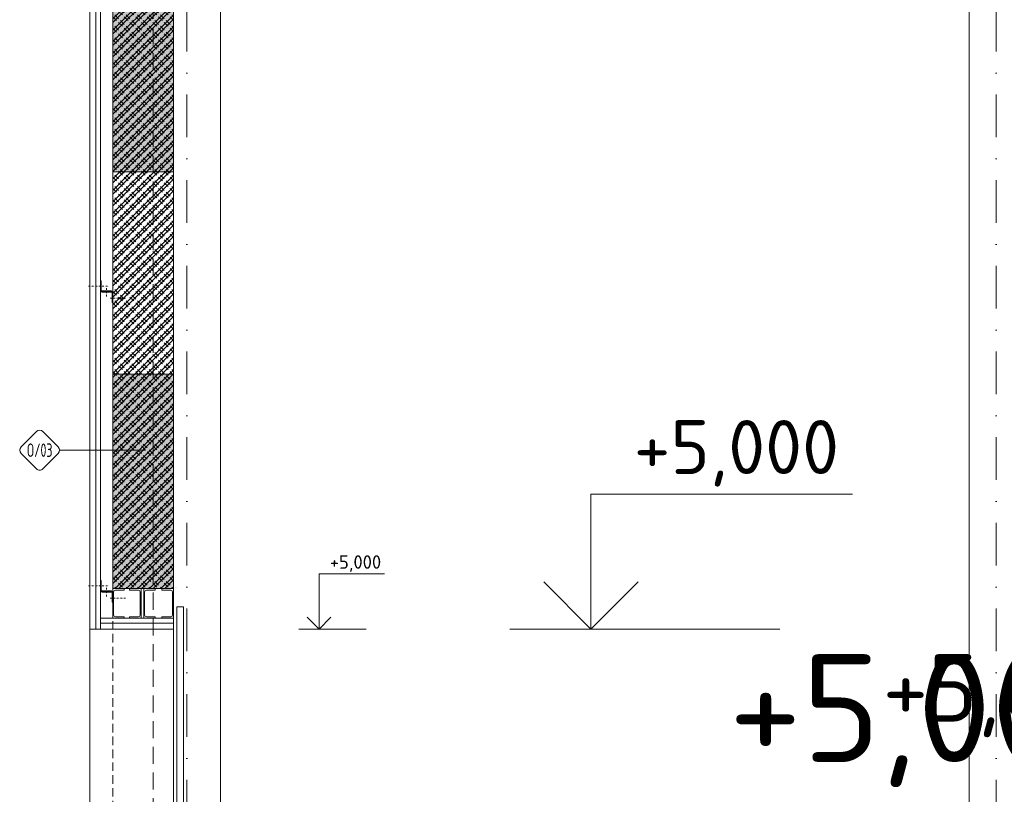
# Model space of a CAD drawing. Header units: millimetres. Extents: x -725694 to 4766210, y -2984614 to 2187451.
# Tile 35 of 256: x 4760 to 12060, y -40860 to -35117. Entities that reach past the tile are written whole.
import ezdxf
from ezdxf.enums import TextEntityAlignment as Align

# ---------------------------------------------------------------- set-up
doc = ezdxf.new("R2010")
doc.units = ezdxf.units.MM
for name, pattern in [('CENTERX2', [101.6, 63.5, -12.7, 12.7, -12.7]), ('DASHDOT', [25.4, 12.7, -6.35, 0, -6.35]), ('DASHED', [19.05, 12.7, -6.35]), ('DIVIDE', [31.75, 12.7, -6.35, 0, -6.35, 0, -6.35])]:
    doc.linetypes.add(name, pattern=pattern)
for name, color, linetype in [('0 @ 1', 7, 'Continuous'), ('0 @ 10', 7, 'Continuous'), ('0 @ 100', 7, 'Continuous'), ('0 @ 200', 7, 'Continuous'), ('0 @ 250 (1)', 7, 'Continuous'), ('0 @ 250 (2)', 7, 'Continuous'), ('0 @ 400', 7, 'Continuous')]:
    doc.layers.add(name, color=color, linetype=linetype)
for name, color, linetype, lineweight in [('A99_N_kce-pohl', 7, 'Continuous', 9), ('A99_N_kce-rez-sil', 7, 'Continuous', 18), ('A99_N_kce-rez-ten', 7, 'Continuous', 20), ('A99_N_koty-200-vysk', 7, 'Continuous', 9), ('A99_N_koty-50-vysk', 7, 'Continuous', 9), ('A99_N_sraf', 7, 'Continuous', 0), ('A99_N_sraf @ 200', 7, 'Continuous', 0), ('A99_N_sraf @ 50 (1)', 7, 'Continuous', 0), ('A99_N_znaceni 50', 7, 'Continuous', 5), ('A99_S_kce-pohl', 7, 'Continuous', 5), ('A99_S_kce-rez-sil', 7, 'Continuous', 15), ('A99_S_kce-rez-ten', 7, 'Continuous', 9), ('A99_S_osy', 7, 'CENTERX2', 5), ('PBS - odstupy', 1, 'DIVIDE', 30)]:
    doc.layers.add(name, color=color, linetype=linetype, lineweight=lineweight)
doc.styles.add('A99_kota', font='isocpeur.ttf', dxfattribs={"height": 2})
doc.styles.add('A99_popis', font='isocpeur.ttf')
doc.styles.add('Popis', font='arial.ttf')
doc.linetypes.add('IZOLACE', pattern='A,0.00254,-2.54,[134,ltypeshp.shx,S=2.54,R=0,X=-2.54,Y=0],-5.08,[134,ltypeshp.shx,S=2.54,R=180,X=2.54,Y=0],-2.54', length=10.16254)
pattern_1 = [(45, (0, 0), (-42.42641, 42.42641), []), (45, (28.284, 0), (-42.42641, 42.42641), []), (135, (48.024, 5.6), (-42.42641, -42.42641), [40, -20]), (135, (62.166, 19.74), (-42.42641, -42.42641), [40, -20])]
pattern_2 = [(45, (0, 0), (-10.606602, 10.606602), []), (45, (7.071, 0), (-10.606602, 10.606602), []), (135, (12.006, 1.4), (-10.606602, -10.606602), [10, -5]), (135, (15.542, 4.935), (-10.606602, -10.606602), [10, -5])]

# ---------------------------------------------------------------- blocks, each defined once
blk = doc.blocks.new('*U124')
at = {"color": 0, "linetype": 'ByBlock', "lineweight": -2}
blk.add_line((-3, 0), (7, 0), dxfattribs=at)
for points in [[(0, 0), (0, 5), (0, 5), (9.7, 5)], [(-1.75, 1.75), (0, 0), (1.75, 1.75)]]:
    blk.add_lwpolyline(points, dxfattribs=at)
at = {"color": 0, "linetype": 'ByBlock', "lineweight": -2, "style": 'A99_kota'}
for tag, p in [('VYSKA', (9.2, 7.75)), ('POPIS', (9.2, 4.5))]:
    blk.add_attdef(tag, text='', height=2, dxfattribs=at).set_placement(p, align=Align.TOP_RIGHT)
blk = doc.blocks.new('*U6307')
at = {"layer": 'A99_N_koty-200-vysk', "lineweight": 5}
ref = blk.add_blockref('*U124', (8995, -39635), dxfattribs=dict(at, xscale=200, yscale=200, zscale=200))
ref.add_attrib('VYSKA', '+5,000', dxfattribs={"layer": '0 @ 200', "color": 0, "linetype": 'ByBlock', "lineweight": -2, "height": 400, "style": 'A99_kota'}).set_placement((10835, -38085), align=Align.TOP_RIGHT)
ref = blk.add_blockref('*U124', (8995, -39635), dxfattribs=dict(at, xscale=200, yscale=200, zscale=200))
ref.add_attrib('VYSKA', '+5,000', dxfattribs={"layer": '0 @ 100', "color": 0, "linetype": 'ByBlock', "lineweight": -2, "height": 200, "style": 'A99_kota'}).set_placement((13060, -39820.2), align=Align.TOP_RIGHT)
ref = blk.add_blockref('*U124', (8995, -39635), dxfattribs=dict(at, xscale=200, yscale=200, zscale=200))
ref.add_attrib('VYSKA', '+5,000', dxfattribs={"layer": '0 @ 1', "color": 0, "linetype": 'ByBlock', "lineweight": -2, "height": 2, "style": 'A99_kota'}).set_placement((13060, -39820.2), align=Align.TOP_RIGHT)
ref = blk.add_blockref('*U124', (8995, -39635), dxfattribs=dict(at, xscale=200, yscale=200, zscale=200))
ref.add_attrib('VYSKA', '+5,000', dxfattribs={"layer": '0 @ 400', "color": 0, "linetype": 'ByBlock', "lineweight": -2, "height": 800, "style": 'A99_kota'}).set_placement((13060, -39820.2), align=Align.TOP_RIGHT)
ref = blk.add_blockref('*U124', (8995, -39635), dxfattribs=dict(at, xscale=200, yscale=200, zscale=200))
ref.add_attrib('VYSKA', '+5,000', dxfattribs={"layer": '0 @ 10', "color": 0, "linetype": 'ByBlock', "lineweight": -2, "height": 20, "style": 'A99_kota'}).set_placement((13060, -39820.2), align=Align.TOP_RIGHT)
ref = blk.add_blockref('*U124', (8995, -39635), dxfattribs=dict(at, xscale=200, yscale=200, zscale=200))
ref.add_attrib('VYSKA', '+5,000', dxfattribs={"layer": '0 @ 250 (1)', "color": 0, "linetype": 'ByBlock', "lineweight": -2, "height": 500, "style": 'A99_kota'}).set_placement((13060, -39820.2), align=Align.TOP_RIGHT)
ref = blk.add_blockref('*U124', (8995, -39635), dxfattribs=dict(at, xscale=200, yscale=200, zscale=200))
ref.add_attrib('VYSKA', '+5,000', dxfattribs={"layer": '0 @ 250 (2)', "color": 0, "linetype": 'ByBlock', "lineweight": -2, "height": 500, "style": 'A99_kota'}).set_placement((13060, -39820.2), align=Align.TOP_RIGHT)
blk = doc.blocks.new('*U122')
at = {"color": 0, "linetype": 'ByBlock', "lineweight": -2}
blk.add_line((-3, 0), (7, 0), dxfattribs=at)
for points in [[(0, 0), (0, 8.2), (0, 8.2), (9.7, 8.2)], [(-1.75, 1.75), (0, 0), (1.75, 1.75)]]:
    blk.add_lwpolyline(points, dxfattribs=at)
at = {"color": 0, "linetype": 'ByBlock', "lineweight": -2, "style": 'A99_kota'}
for tag, p in [('VYSKA', (9.2, 10.95)), ('POPIS', (9.2, 7.7))]:
    blk.add_attdef(tag, text='', height=2, dxfattribs=at).set_placement(p, align=Align.TOP_RIGHT)
blk = doc.blocks.new('*U500')
at = {"color": 0, "linetype": 'Continuous', "lineweight": -2}
for p, q in [((0, -220), (0, 0)), ((85, 0), (0, 0)), ((85, -12), (85, 0)), ((6.5, -195), (6.5, -25)), ((85, -12), (19.5, -12)), ((85, -208), (19.5, -208)), ((85, -220), (85, -208)), ((85, -220), (0, -220))]:
    blk.add_line(p, q, dxfattribs=at)
for centre, start, end in [((19.5, -25), 90, 180), ((19.5, -195), 180, 270)]:
    blk.add_arc(centre, 13, start, end, dxfattribs=at)
at = {"layer": 'Defpoints', "color": 221, "style": 'Popis'}
blk.add_attdef('VELIKOST_PROFILU', text='', height=5, dxfattribs=at).set_placement((7.4, 6.3), align=Align.BOTTOM_LEFT)
blk = doc.blocks.new('*U200')
at = {"color": 0}
for p, q in [((-0.72, 4.14), (-4.15, 0.71)), ((4.14, 0.71), (0.71, 4.14)), ((-4.15, -0.72), (-0.72, -4.15)), ((0.71, -4.15), (4.14, -0.72)), ((4.44, 0), (23.52, 0))]:
    blk.add_line(p, q, dxfattribs=at)
for centre, start, end in [((0, 3.42), 45, 135), ((-3.43, 0), 135, 225), ((3.42, 0), 315, 45), ((0, -3.43), 225, 315)]:
    blk.add_arc(centre, 1.01, start, end, dxfattribs=at)
at = {"color": 0, "linetype": 'ByBlock', "style": 'A99_popis', "width": 0.953108}
blk.add_attdef('SKLADBA', text='', height=3, rotation=0.0103, dxfattribs=at).set_placement((-2.86, -1.51), (2.86, -1.5), align=Align.FIT)
blk = doc.blocks.new('*U6324')
at = {"layer": 'A99_N_sraf @ 200', "linetype": 'Continuous', "lineweight": 0}
h = blk.add_hatch(dxfattribs=at)
h.set_pattern_fill('ZDIVO-PLYNOSILIK', color=256, scale=0.1)
h.set_pattern_definition(pattern_1)
h.paths.add_polyline_path([(5450, -34905), (5900, -34905), (5900, -36245), (5450, -36245)])
at = {"layer": 'A99_N_sraf @ 50 (1)', "linetype": 'Continuous', "lineweight": 0}
h = blk.add_hatch(dxfattribs=at)
h.set_pattern_fill('ZDIVO-PLYNOSILIK', color=256, scale=0.1)
h.set_pattern_definition(pattern_2)
h.paths.add_polyline_path([(5450, -34905), (5900, -34905), (5900, -36245), (5450, -36245)])
blk = doc.blocks.new('*U6325')
at = {"layer": 'A99_N_sraf @ 200', "linetype": 'Continuous', "lineweight": 0}
h = blk.add_hatch(dxfattribs=at)
h.set_pattern_fill('ZDIVO-PLYNOSILIK', color=256, scale=0.1)
h.set_pattern_definition(pattern_1)
h.paths.add_polyline_path([(5450, -37745), (5900, -37745), (5900, -39335), (5450, -39335)])
at = {"layer": 'A99_N_sraf @ 50 (1)', "linetype": 'Continuous', "lineweight": 0}
h = blk.add_hatch(dxfattribs=at)
h.set_pattern_fill('ZDIVO-PLYNOSILIK', color=256, scale=0.1)
h.set_pattern_definition(pattern_2)
h.paths.add_polyline_path([(5450, -37745), (5900, -37745), (5900, -39335), (5450, -39335)])

msp = doc.modelspace()

# ---------------------------------------------------------------- hatches: boundary and pattern name
at = {"layer": 'A99_N_sraf @ 200', "linetype": 'Continuous', "lineweight": 0}
h = msp.add_hatch(dxfattribs=at)
h.set_pattern_fill('ZDIVO-PLYNOSILIK', color=5, scale=0.1)
h.set_pattern_definition(pattern_1)
h.paths.add_polyline_path([(5450, -36245), (5900, -36245), (5900, -37745), (5450, -37745)])

# ---------------------------------------------------------------- linework, layer by layer
at = {"layer": 'A99_N_kce-pohl', "color": 1, "linetype": 'DASHDOT', "lineweight": 5, "ltscale": 25}
msp.add_line((12000, -28685), (12000, -47075), dxfattribs=at)
at = {"layer": 'A99_N_kce-pohl', "color": 5, "linetype": 'DASHDOT', "lineweight": 0}
for points in [[(5270, -37092.5), (5420, -37092.5)], [(5402.5, -37170), (5402.5, -37107.5)], [(5430, -37182.5), (5550, -37182.5)], [(5270, -39315), (5420, -39315)], [(5402.5, -39392.5), (5402.5, -39330)], [(5430, -39405), (5550, -39405)]]:
    msp.add_lwpolyline(points, dxfattribs=at)
at = {"layer": 'A99_N_kce-rez-sil', "color": 5, "linetype": 'Continuous', "lineweight": 18, "flags": 128}
for points in [[(5280, -30255), (5280, -39635)], [(5900, -39635), (5280, -39635)]]:
    msp.add_lwpolyline(points, dxfattribs=at)
at = {"layer": 'A99_N_kce-rez-sil', "color": 5, "linetype": 'Continuous', "lineweight": 9, "flags": 128}
msp.add_lwpolyline([(5360, -39635), (5360, -30255)], dxfattribs=at)
for points in [[(5360, -37132.5), (5440, -37132.5), (5440, -37127.5), (5365, -37127.5), (5365, -37052.5), (5360, -37052.5)], [(5450, -37132.5), (5370, -37132.5), (5370, -37137.5), (5445, -37137.5), (5445, -37212.5), (5450, -37212.5)], [(5360, -39355), (5440, -39355), (5440, -39350), (5365, -39350), (5365, -39275), (5360, -39275)], [(5450, -39355), (5370, -39355), (5370, -39360), (5445, -39360), (5445, -39435), (5450, -39435)]]:
    msp.add_lwpolyline(points, close=True, dxfattribs=at)
at = {"layer": 'A99_N_kce-rez-sil', "color": 5, "linetype": 'Continuous', "lineweight": 18, "flags": 128}
msp.add_lwpolyline([(5925, -39470), (5975, -39470), (5975, -44635), (5925, -44635)], close=True, dxfattribs=at)
at = {"layer": 'A99_N_kce-rez-sil', "color": 5, "linetype": 'Continuous', "lineweight": 15, "flags": 128}
msp.add_lwpolyline([(5900, -39555), (5900, -39635)], dxfattribs=at)
at = {"layer": 'A99_N_kce-rez-ten', "color": 5, "linetype": 'Continuous', "lineweight": 5}
for points in [[(5450, -39335), (5900, -39335)], [(5360, -39555), (5360, -39555), (5900, -39555)]]:
    msp.add_lwpolyline(points, dxfattribs=at)
at = {"layer": 'A99_N_sraf', "color": 5, "linetype": 'IZOLACE', "lineweight": 0, "ltscale": 3}
for points in [[(5325, -39635), (5325, -30255)], [(5360, -39600), (5360, -39590), (5900, -39590)]]:
    msp.add_lwpolyline(points, dxfattribs=at)
at = {"layer": 'A99_S_kce-pohl', "linetype": 'Continuous'}
for p, q in [((6250, -44635), (6250, -32611.9)), ((11800, -44635), (11800, -33515))]:
    msp.add_line(p, q, dxfattribs=at)
for points in [[(5450, -39335), (5450, -30335)], [(5450, -36245), (5900, -36245)], [(5450, -37745), (5900, -37745)]]:
    msp.add_lwpolyline(points, dxfattribs=at)
at = {"layer": 'A99_S_kce-pohl', "color": 5, "linetype": 'Continuous', "lineweight": 5}
for points in [[(5280, -39635), (5280, -44285)], [(5900, -39635), (5900, -44635)]]:
    msp.add_lwpolyline(points, dxfattribs=at)
at = {"layer": 'A99_S_kce-rez-sil', "linetype": 'Continuous', "flags": 128}
msp.add_lwpolyline([(5900, -39335), (5900, -33615)], dxfattribs=at)
at = {"layer": 'A99_S_kce-rez-ten', "color": 7, "linetype": 'DASHED', "ltscale": 10}
msp.add_line((5750, -44635), (5750, -30905), dxfattribs=at)
at = {"layer": 'A99_S_kce-rez-ten', "color": 5, "linetype": 'DASHED', "lineweight": 5, "ltscale": 5}
msp.add_lwpolyline([(5450, -39575), (5450, -45435)], dxfattribs=at)
at = {"layer": 'A99_S_osy', "linetype": 'DASHDOT', "lineweight": 5, "ltscale": 25}
msp.add_line((6000, -28685), (6000, -47075), dxfattribs=at)

# ---------------------------------------------------------------- block references
at = {"layer": 'A99_N_kce-rez-ten', "color": 5, "linetype": 'Continuous', "lineweight": 9}
for p in [(5450, -39335), (5680, -39335)]:
    msp.add_blockref('*U500', p, dxfattribs=at).add_auto_attribs({'VELIKOST_PROFILU': 'UPE 220'})
ref = msp.add_blockref('*U500', (5660, -39335), dxfattribs=dict(at, xscale=-1))
ref.add_attrib('VELIKOST_PROFILU', 'UPE 220', dxfattribs={"layer": 'Defpoints', "color": 221, "height": 5, "style": 'Popis'}).set_placement((5652.6, -39328.7), align=Align.BOTTOM_LEFT)
ref = msp.add_blockref('*U500', (5900, -39335), dxfattribs=dict(at, xscale=-1))
ref.add_attrib('VELIKOST_PROFILU', 'UPE 220', dxfattribs={"layer": 'Defpoints', "color": 221, "height": 5, "style": 'Popis'}).set_placement((5892.6, -39328.7), align=Align.BOTTOM_LEFT)
at = {"layer": 'A99_N_koty-50-vysk', "lineweight": 5, "xscale": 50, "yscale": 50, "zscale": 50}
msp.add_blockref('*U122', (6980, -39635), dxfattribs=at).add_auto_attribs({'VYSKA': '+5,000'})
at = {"layer": 'A99_N_sraf', "color": 4, "linetype": 'Continuous', "lineweight": 0}
for name in ['*U6324', '*U6325']:
    msp.add_blockref(name, (0, 0), dxfattribs=at)
at = {"layer": 'A99_N_znaceni 50', "lineweight": 5}
ref = msp.add_blockref('*U200', (4908.1, -38308.2), dxfattribs=dict(at, xscale=33.325, yscale=33.325, zscale=33.325))
ref.add_attrib('SKLADBA', 'O/03', dxfattribs={"layer": '0', "color": 0, "linetype": 'ByBlock', "height": 100, "rotation": 0.01026, "style": 'A99_popis', "width": 0.657151}).set_placement((4812.7, -38358.3), (5003.3, -38358.3), align=Align.FIT)
at = {"layer": 'PBS - odstupy', "color": 4, "linetype": 'Continuous', "lineweight": 0}
msp.add_blockref('*U6307', (0, 0), dxfattribs=at)

doc.saveas('drawing.dxf')
